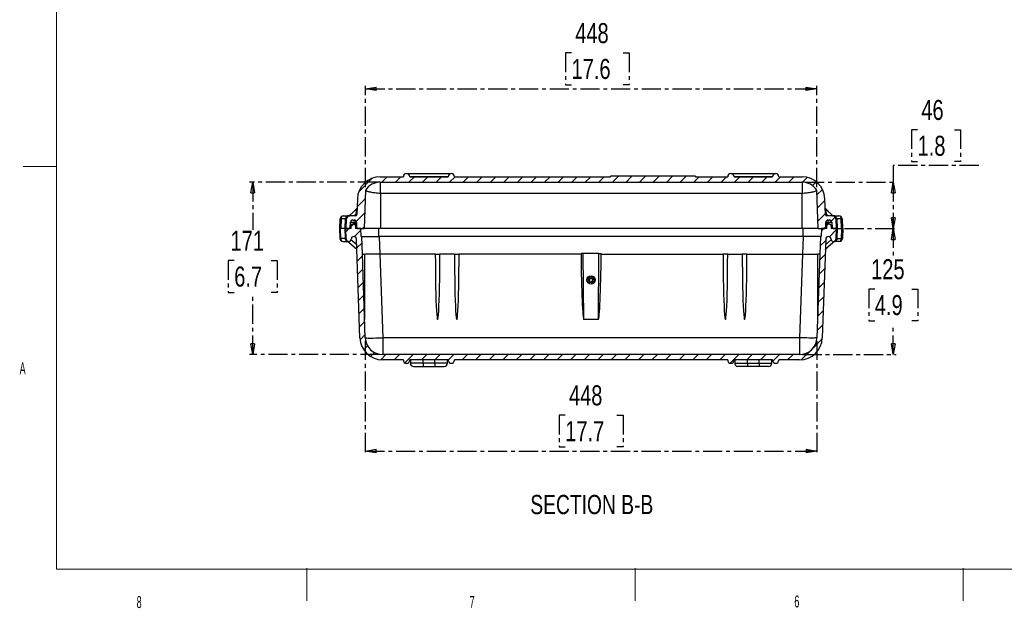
# Model space of a CAD drawing. Header units: millimetres. Extents: x 12 to 859, y 4 to 555.
# Tile 1 of 69: x 12 to 338, y 4 to 199. Entities that reach past the tile are written whole.
import ezdxf

# ---------------------------------------------------------------- set-up
doc = ezdxf.new("R2010")
doc.units = ezdxf.units.MM
doc.linetypes.add('CENTER', pattern=[10.16, 6.35, -1.27, 1.27, -1.27])
doc.layers.add('DEFAULT_1', color=7, linetype='CENTER')
doc.styles.add('SLDTEXTSTYLE2', font='TXT', dxfattribs={"width": 0.75})
doc.styles.add('SLDTEXTSTYLE3', font='TXT', dxfattribs={"width": 0.56})
doc.dimstyles.new('SLDDIMSTYLE0', dxfattribs={"dimtxt": 6.614583, "dimasz": 3.556, "dimexe": 0, "dimexo": 0.0625, "dimgap": 1.653646, "dimtad": 1, "dimdec": 0, "dimlfac": 3, "dimrnd": 1e-09, "dimzin": 12, "dimdsep": 46, "dimtxsty": 'SLDTEXTSTYLE2', "dimblk1": 'CLOSED', "dimblk2": 'CLOSED', "dimsah": 1, "dimcen": 0.09, "dimadec": 0, "dimazin": 3, "dimtfac": 1, "dimtdec": 0, "dimtofl": 0, "dimtmove": 0, "dimatfit": 3, "dimldrblk": 'CLOSED', "dimfxl": 1, "dimfrac": 2, "dimtolj": 1, "dimtzin": 12, "dimarcsym": 0})
doc.dimstyles.new('SLDDIMSTYLE3', dxfattribs={"dimtxt": 6.614583, "dimasz": 3.556, "dimexe": 0, "dimexo": 0.0625, "dimgap": 1.653646, "dimtad": 0, "dimtih": 1, "dimtoh": 1, "dimdec": 0, "dimlfac": 3, "dimrnd": 1e-09, "dimzin": 12, "dimdsep": 46, "dimtxsty": 'SLDTEXTSTYLE2', "dimblk1": 'CLOSED', "dimblk2": 'CLOSED', "dimsah": 1, "dimcen": 0.09, "dimadec": 0, "dimazin": 3, "dimtfac": 1, "dimtdec": 0, "dimtofl": 0, "dimtmove": 0, "dimatfit": 3, "dimldrblk": 'CLOSED', "dimfxl": 1, "dimfrac": 2, "dimtolj": 1, "dimtzin": 12, "dimarcsym": 0})

# ---------------------------------------------------------------- blocks, each defined once
blk = doc.blocks.new('_Closed')
at = {"color": 0, "linetype": 'ByBlock', "lineweight": -2}
for p, q in [((-1, 0.166667), (0, 0)), ((-1, 0.166667), (-1, -0.166667)), ((0, 0), (-1, -0.166667)), ((0, 0), (-1, 0))]:
    blk.add_line(p, q, dxfattribs=at)
blk = doc.blocks.new('_D_5')
at = {"layer": 'DEFAULT_1'}
for p, q in [((130.26, 145.28), (88.07, 145.28)), ((89.07, 145.28), (89.07, 129.52)), ((82.96, 119.36), (80.95, 119.36)), ((80.95, 119.36), (80.95, 108.85)), ((95.18, 119.36), (97.19, 119.36)), ((97.19, 119.36), (97.19, 108.85)), ((80.95, 108.85), (82.96, 108.85)), ((97.19, 108.85), (95.18, 108.85)), ((89.07, 88.29), (89.07, 107.51)), ((131.1, 88.29), (88.07, 88.29))]:
    blk.add_line(p, q, dxfattribs=at)
at = {"layer": 'DEFAULT_1', "xscale": 3.556, "yscale": 3.556}
for p, rotation in [((89.07, 145.28, 25.75), 90), ((89.07, 88.29, 25.75), 270)]:
    blk.add_blockref('_Closed', p, dxfattribs=dict(at, rotation=rotation))
at = {"layer": 'DEFAULT_1', "char_height": 6.615, "attachment_point": 1, "style": 'SLDTEXTSTYLE2'}
for s, insert in [('171', (81.74, 129.23)), ('6.7', (82.96, 117.38))]:
    blk.add_mtext(s, dxfattribs=dict(at, insert=insert))
blk = doc.blocks.new('_D_6')
at = {"layer": 'DEFAULT_1'}
for p, q in [((284.96, 129.92), (302.08, 129.92)), ((301.08, 129.92), (301.08, 120.11)), ((294.97, 109.95), (292.96, 109.95)), ((292.96, 109.95), (292.96, 99.44)), ((307.19, 109.95), (309.2, 109.95)), ((309.2, 109.95), (309.2, 99.44)), ((292.96, 99.44), (294.97, 99.44)), ((301.08, 88.29), (301.08, 98.1)), ((309.2, 99.44), (307.19, 99.44)), ((271.05, 88.29), (302.08, 88.29))]:
    blk.add_line(p, q, dxfattribs=at)
at = {"layer": 'DEFAULT_1', "xscale": 3.556, "yscale": 3.556}
for p, rotation in [((301.08, 129.92, 25.75), 90), ((301.08, 88.29, 25.75), 270)]:
    blk.add_blockref('_Closed', p, dxfattribs=dict(at, rotation=rotation))
at = {"layer": 'DEFAULT_1', "char_height": 6.615, "attachment_point": 1, "style": 'SLDTEXTSTYLE2'}
for s, insert in [('125', (293.75, 119.82)), ('4.9', (294.97, 107.97))]:
    blk.add_mtext(s, dxfattribs=dict(at, insert=insert))
blk = doc.blocks.new('_D_7')
at = {"layer": 'DEFAULT_1'}
for p, q in [((309.13, 162.61), (307.12, 162.61)), ((307.12, 162.61), (307.12, 152.1)), ((321.34, 162.61), (323.35, 162.61)), ((323.35, 162.61), (323.35, 152.1)), ((329.39, 150.76), (301.08, 150.76)), ((301.08, 150.76), (301.08, 145.28)), ((307.12, 152.1), (309.13, 152.1)), ((323.35, 152.1), (321.34, 152.1)), ((271.89, 145.28), (302.08, 145.28)), ((301.08, 145.28), (301.08, 129.92)), ((284.96, 129.92), (302.08, 129.92))]:
    blk.add_line(p, q, dxfattribs=at)
at = {"layer": 'DEFAULT_1', "xscale": 3.556, "yscale": 3.556}
for p, rotation in [((301.08, 145.28, 25.75), 90), ((301.08, 129.92, 25.75), 270)]:
    blk.add_blockref('_Closed', p, dxfattribs=dict(at, rotation=rotation))
at = {"layer": 'DEFAULT_1', "char_height": 6.615, "attachment_point": 1, "style": 'SLDTEXTSTYLE2'}
for s, insert in [('46', (310.35, 172.48)), ('1.8', (309.13, 160.63))]:
    blk.add_mtext(s, dxfattribs=dict(at, insert=insert))
blk = doc.blocks.new('_D_8')
at = {"layer": 'DEFAULT_1'}
for p, q in [((194.6, 188.01), (192.59, 188.01)), ((192.59, 188.01), (192.59, 177.5)), ((211.7, 188.01), (213.71, 188.01)), ((213.71, 188.01), (213.71, 177.5)), ((126.41, 143.63), (126.41, 177.16)), ((126.41, 176.16), (275.74, 176.16)), ((192.59, 177.5), (194.6, 177.5)), ((213.71, 177.5), (211.7, 177.5)), ((275.74, 143.63), (275.74, 177.16))]:
    blk.add_line(p, q, dxfattribs=at)
at = {"layer": 'DEFAULT_1', "xscale": 3.556, "yscale": 3.556, "rotation": 180}
blk.add_blockref('_Closed', (126.41, 176.16, 25.75), dxfattribs=at)
at = {"layer": 'DEFAULT_1', "xscale": 3.556, "yscale": 3.556}
blk.add_blockref('_Closed', (275.74, 176.16, 25.75), dxfattribs=at)
at = {"layer": 'DEFAULT_1', "char_height": 6.615, "attachment_point": 1, "style": 'SLDTEXTSTYLE2'}
for s, insert in [('448', (195.82, 197.88)), ('17.6', (194.6, 186.03))]:
    blk.add_mtext(s, dxfattribs=dict(at, insert=insert))
blk = doc.blocks.new('_D_9')
at = {"layer": 'DEFAULT_1'}
for p, q in [((126.35, 92.85), (126.35, 55.4)), ((275.8, 92.85), (275.8, 55.4)), ((192.52, 68.25), (190.51, 68.25)), ((190.51, 68.25), (190.51, 57.74)), ((209.62, 68.25), (211.64, 68.25)), ((211.64, 68.25), (211.64, 57.74)), ((126.35, 56.4), (275.8, 56.4)), ((190.51, 57.74), (192.52, 57.74)), ((211.64, 57.74), (209.62, 57.74))]:
    blk.add_line(p, q, dxfattribs=at)
at = {"layer": 'DEFAULT_1', "xscale": 3.556, "yscale": 3.556, "rotation": 180}
blk.add_blockref('_Closed', (126.35, 56.4, 25.75), dxfattribs=at)
at = {"layer": 'DEFAULT_1', "xscale": 3.556, "yscale": 3.556}
blk.add_blockref('_Closed', (275.8, 56.4, 25.75), dxfattribs=at)
at = {"layer": 'DEFAULT_1', "char_height": 6.615, "attachment_point": 1, "style": 'SLDTEXTSTYLE2'}
for s, insert in [('448', (193.74, 78.12)), ('17.7', (192.52, 66.27))]:
    blk.add_mtext(s, dxfattribs=dict(at, insert=insert))

msp = doc.modelspace()

# ---------------------------------------------------------------- hatches: boundary and pattern name
at = {"layer": 'DEFAULT_1', "linetype": 'Continuous', "lineweight": 18}
h = msp.add_hatch(dxfattribs=at)
h.set_pattern_fill('ANSI31', color=256, style=0)
edge = h.paths.add_edge_path(flags=0)
edge.add_line((235.64, 147.06), (235.64, 147.23))
edge.add_line((235.64, 147.23), (207.45, 147.23))
edge.add_line((207.45, 147.23), (207.45, 147.06))
edge.add_line((207.45, 147.06), (155.86, 147.06))
edge.add_line((155.86, 147.06), (155.86, 147.1))
edge.add_arc((154.8, 147.1), 1.06, 0, 180)
edge.add_line((153.75, 147.1), (153.75, 147.06))
edge.add_line((153.75, 147.06), (141.05, 147.06))
edge.add_line((141.05, 147.06), (141.05, 147.1))
edge.add_arc((139.99, 147.1), 1.06, 0, 180)
edge.add_line((138.93, 147.1), (138.93, 147.06))
edge.add_line((138.93, 147.06), (131.26, 147.06))
edge.add_arc((131.26, 139.53), 7.54, 90, 178)
edge.add_line((123.72, 139.79), (123.54, 134.56))
edge.add_arc((123.12, 134.57), 0.423, 270, 358, ccw=False)
edge.add_line((123.12, 134.15), (121.12, 134.15))
edge.add_arc((121.12, 133.13), 1.02, 90, 178)
edge.add_line((120.11, 133.17), (119.99, 129.92))
edge.add_line((119.99, 129.92), (121.07, 129.92))
edge.add_line((121.07, 129.92), (121.31, 130.34))
edge.add_line((121.31, 130.34), (121.46, 132.02))
edge.add_arc((122.43, 131.94), 0.974, 104.9894, 175, ccw=False)
edge.add_arc((122.43, 132.91), 0.254, 187.4947, 352.5053)
edge.add_arc((122.43, 131.94), 0.974, 0, 75.0106, ccw=False)
edge.add_line((123.4, 131.94), (123.4, 130.34))
edge.add_line((123.4, 130.34), (123.65, 129.92))
edge.add_line((123.65, 129.92), (125.96, 129.92))
edge.add_line((125.96, 129.92), (126.41, 142.63))
edge.add_arc((131.26, 139.53), 5.76, 90, 147.3592, ccw=False)
edge.add_line((131.26, 145.28), (270.89, 145.28))
edge.add_arc((270.89, 139.53), 5.76, 32.6408, 90, ccw=False)
edge.add_line((275.74, 142.63), (276.19, 129.92))
edge.add_line((276.19, 129.92), (278.5, 129.92))
edge.add_line((278.5, 129.92), (278.75, 130.34))
edge.add_line((278.75, 130.34), (278.75, 131.94))
edge.add_arc((279.72, 131.94), 0.974, 104.9894, 180, ccw=False)
edge.add_arc((279.72, 132.91), 0.254, 187.4947, 352.5053)
edge.add_arc((279.72, 131.94), 0.974, 5, 75.0106, ccw=False)
edge.add_line((280.69, 132.02), (280.84, 130.34))
edge.add_line((280.84, 130.34), (281.08, 129.92))
edge.add_line((281.08, 129.92), (282.15, 129.92))
edge.add_line((282.15, 129.92), (282.04, 133.17))
edge.add_arc((281.03, 133.13), 1.02, 2, 90)
edge.add_line((281.03, 134.15), (279.03, 134.15))
edge.add_arc((279.03, 134.57), 0.423, 182, 270, ccw=False)
edge.add_line((278.61, 134.56), (278.42, 139.79))
edge.add_arc((270.89, 139.53), 7.54, 2, 90)
edge.add_line((270.89, 147.06), (263.22, 147.06))
edge.add_line((263.22, 147.06), (263.22, 147.1))
edge.add_arc((262.16, 147.1), 1.06, 0, 180)
edge.add_line((261.1, 147.1), (261.1, 147.06))
edge.add_line((261.1, 147.06), (248.4, 147.06))
edge.add_line((248.4, 147.06), (248.4, 147.1))
edge.add_arc((247.34, 147.1), 1.06, 0, 180)
edge.add_line((246.29, 147.1), (246.29, 147.06))
edge.add_line((246.29, 147.06), (235.64, 147.06))
h = msp.add_hatch(dxfattribs=at)
h.set_pattern_fill('ANSI31', color=256, style=0)
edge = h.paths.add_edge_path(flags=0)
edge.add_line((248.4, 86.52), (261.1, 86.52))
edge.add_line((261.1, 86.52), (261.1, 86.47))
edge.add_arc((262.16, 86.47), 1.06, 180, 270)
edge.add_arc((262.16, 86.47), 1.06, 270, 360)
edge.add_line((263.22, 86.47), (263.22, 86.52))
edge.add_line((263.22, 86.52), (270.05, 86.52))
edge.add_arc((270.05, 94.05), 7.54, 270, 358)
edge.add_line((277.58, 93.79), (278.72, 126.47))
edge.add_arc((279.61, 126.44), 0.89, 2.3451, 178, ccw=False)
edge.add_line((280.5, 126.47), (280.5, 126.46))
edge.add_arc((281.3, 126.49), 0.804, 181.9249, 358)
edge.add_line((282.11, 126.46), (282.23, 129.92))
edge.add_line((282.23, 129.92), (280.5, 129.92))
edge.add_line((280.5, 129.92), (280.45, 131.29))
edge.add_line((280.45, 131.29), (279.98, 131.29))
edge.add_arc((279.72, 131.29), 0.254, 0, 180)
edge.add_line((279.47, 131.29), (279.13, 131.29))
edge.add_line((279.13, 131.29), (279.09, 129.92))
edge.add_line((279.09, 129.92), (277.27, 129.92))
edge.add_line((277.27, 129.92), (277.18, 127.28))
edge.add_line((277.18, 127.28), (276.97, 127.28))
edge.add_line((276.97, 127.28), (276.77, 121.45))
edge.add_line((276.77, 121.45), (275.8, 93.85))
edge.add_arc((270.05, 94.05), 5.76, 270, 358, ccw=False)
edge.add_line((270.05, 88.29), (132.1, 88.29))
edge.add_arc((132.1, 94.05), 5.76, 182, 270, ccw=False)
edge.add_line((126.35, 93.85), (125.38, 121.45))
edge.add_line((125.38, 121.45), (125.18, 127.28))
edge.add_line((125.18, 127.28), (124.97, 127.28))
edge.add_line((124.97, 127.28), (124.88, 129.92))
edge.add_line((124.88, 129.92), (123.06, 129.92))
edge.add_line((123.06, 129.92), (123.01, 131.29))
edge.add_line((123.01, 131.29), (122.68, 131.29))
edge.add_arc((122.43, 131.29), 0.254, 0, 180)
edge.add_line((122.17, 131.29), (121.7, 131.29))
edge.add_line((121.7, 131.29), (121.65, 129.92))
edge.add_line((121.65, 129.92), (119.92, 129.92))
edge.add_line((119.92, 129.92), (120.04, 126.46))
edge.add_arc((120.85, 126.49), 0.804, 182, 358.0751)
edge.add_line((121.65, 126.46), (121.65, 126.47))
edge.add_arc((122.54, 126.44), 0.89, 2, 177.6549, ccw=False)
edge.add_line((123.43, 126.47), (124.57, 93.79))
edge.add_arc((132.1, 94.05), 7.54, 182, 270)
edge.add_line((132.1, 86.52), (138.93, 86.52))
edge.add_line((138.93, 86.52), (138.93, 86.47))
edge.add_arc((139.99, 86.47), 1.06, 180, 270)
edge.add_arc((139.99, 86.47), 1.06, 270, 360)
edge.add_line((141.05, 86.47), (141.05, 86.52))
edge.add_line((141.05, 86.52), (153.75, 86.52))
edge.add_line((153.75, 86.52), (153.75, 86.47))
edge.add_arc((154.8, 86.47), 1.06, 180, 270)
edge.add_arc((154.8, 86.47), 1.06, 270, 360)
edge.add_line((155.86, 86.47), (155.86, 86.52))
edge.add_line((155.86, 86.52), (246.29, 86.52))
edge.add_line((246.29, 86.52), (246.29, 86.47))
edge.add_arc((247.34, 86.47), 1.06, 180, 270)
edge.add_arc((247.34, 86.47), 1.06, 270, 360)
edge.add_line((248.4, 86.47), (248.4, 86.52))

# ---------------------------------------------------------------- linework, layer by layer
at = {"color": 7, "linetype": 'Continuous', "lineweight": 18}
for p, q in [((24.14, 545.76), (24.14, 17.38)), ((24.14, 150.44), (13.15, 150.44)), ((24.14, 17.38), (841.62, 17.38)), ((106.99, 17.7), (106.99, 6.84)), ((215.62, 17.7), (215.62, 6.84)), ((324.25, 17.7), (324.25, 6.84))]:
    msp.add_line(p, q, dxfattribs=at)
at = {"color": 7, "linetype": 'Continuous', "lineweight": 25}
for p, q in [((131.26, 147.06), (138.93, 147.06)), ((138.93, 147.06), (138.93, 147.1)), ((139.99, 148.16), (154.8, 148.16)), ((141.05, 147.06), (141.05, 147.1)), ((153.75, 147.1), (141.05, 147.1)), ((141.05, 147.06), (153.75, 147.06)), ((153.75, 147.06), (153.75, 147.1)), ((155.86, 147.06), (155.86, 147.1)), ((155.86, 147.06), (207.45, 147.06)), ((207.45, 147.06), (207.45, 147.23)), ((235.64, 147.23), (207.45, 147.23)), ((235.64, 147.23), (235.64, 147.06)), ((235.64, 147.06), (246.29, 147.06)), ((246.29, 147.1), (246.29, 147.06)), ((247.34, 148.16), (262.16, 148.16)), ((248.4, 147.1), (248.4, 147.06)), ((261.1, 147.1), (248.4, 147.1)), ((248.4, 147.06), (261.1, 147.06)), ((261.1, 147.1), (261.1, 147.06)), ((263.22, 147.1), (263.22, 147.06)), ((263.22, 147.06), (270.89, 147.06)), ((131.26, 145.28), (270.89, 145.28)), ((131.26, 145.28), (131.26, 141.66)), ((270.89, 145.28), (270.89, 141.66)), ((126.41, 142.63), (125.96, 129.92)), ((131.26, 141.66), (131.38, 141.66)), ((131.38, 141.66), (270.77, 141.66)), ((131.38, 141.66), (131.38, 129.92)), ((270.77, 141.66), (270.89, 141.66)), ((270.77, 141.66), (270.77, 129.92)), ((276.19, 129.92), (275.74, 142.63)), ((123.72, 139.79), (123.54, 134.56)), ((278.61, 134.56), (278.42, 139.79)), ((119.05, 134.15), (120.54, 134.15)), ((123.53, 136.47), (121.03, 134.19)), ((123.12, 134.15), (121.12, 134.15)), ((121.27, 134.24), (122.84, 134.4)), ((122.54, 135.56), (123.54, 136.57)), ((123.3, 134.82), (122.84, 134.4)), ((122.84, 134.15), (122.84, 134.4)), ((122.84, 134.4), (123.12, 134.4)), ((123.12, 134.15), (123.12, 134.4)), ((123.29, 134.57), (123.3, 134.82)), ((123.54, 134.56), (123.29, 134.57)), ((123.3, 134.82), (123.53, 136.47)), ((123.55, 134.81), (123.3, 134.82)), ((278.6, 136.57), (279.61, 135.56)), ((278.85, 134.82), (278.6, 134.81)), ((278.86, 134.57), (278.61, 134.56)), ((278.62, 136.47), (278.85, 134.82)), ((281.12, 134.19), (278.62, 136.47)), ((278.85, 134.82), (278.86, 134.57)), ((279.31, 134.4), (278.85, 134.82)), ((279.03, 134.4), (279.31, 134.4)), ((279.03, 134.4), (279.03, 134.15)), ((281.03, 134.15), (279.03, 134.15)), ((279.31, 134.4), (279.31, 134.15)), ((279.31, 134.4), (280.88, 134.24)), ((281.2, 134.13), (281.23, 134.13)), ((281.6, 134.15), (283.1, 134.15)), ((117.88, 129.92), (117.99, 133.13)), ((118.3, 133.13), (118.19, 129.92)), ((119.8, 133.13), (118.3, 133.13)), ((119.68, 129.92), (119.8, 133.13)), ((119.99, 129.92), (120.11, 133.17)), ((121.31, 130.34), (121.46, 132.02)), ((121.65, 129.92), (121.7, 131.29)), ((122.17, 131.29), (121.7, 131.29)), ((122.43, 132.66), (123.08, 132.66)), ((123.4, 131.55), (122.43, 131.55)), ((123.01, 131.29), (122.68, 131.29)), ((123.01, 131.29), (123.06, 129.92)), ((123.4, 131.29), (123.01, 131.29)), ((123.4, 131.94), (123.4, 130.34)), ((278.75, 130.34), (278.75, 131.94)), ((279.72, 131.55), (278.75, 131.55)), ((278.75, 131.29), (279.13, 131.29)), ((279.07, 132.66), (279.72, 132.66)), ((279.09, 129.92), (279.13, 131.29)), ((279.47, 131.29), (279.13, 131.29)), ((280.45, 131.29), (279.98, 131.29)), ((280.45, 131.29), (280.5, 129.92)), ((280.69, 132.02), (280.84, 130.34)), ((282.04, 133.17), (282.15, 129.92)), ((282.35, 133.13), (282.46, 129.92)), ((283.85, 133.13), (282.35, 133.13)), ((283.96, 129.92), (283.85, 133.13)), ((284.16, 133.13), (284.27, 129.92)), ((117.8, 129.92), (117.92, 126.71)), ((117.93, 129.92), (117.8, 129.92)), ((118.19, 129.92), (117.93, 129.92)), ((118.23, 126.71), (118.11, 129.92)), ((119.68, 129.92), (118.19, 129.92)), ((119.61, 129.92), (119.72, 126.71)), ((119.87, 129.92), (119.68, 129.92)), ((119.92, 129.92), (119.87, 129.92)), ((120.04, 126.46), (119.92, 129.92)), ((121.65, 129.92), (119.92, 129.92)), ((119.99, 129.92), (121.07, 129.92)), ((121.07, 129.92), (121.31, 130.34)), ((121.31, 130.34), (121.66, 130.34)), ((124.88, 129.92), (123.06, 129.92)), ((123.4, 130.34), (123.65, 129.92)), ((123.65, 129.92), (125.96, 129.92)), ((124.97, 127.28), (124.88, 129.92)), ((125.18, 127.28), (124.97, 127.28)), ((125.38, 121.45), (125.18, 127.28)), ((125.18, 127.28), (130.93, 127.28)), ((131.38, 129.92), (125.96, 129.92)), ((130.84, 127.28), (130.84, 129.92)), ((130.93, 127.28), (131.14, 121.45)), ((271.22, 127.28), (130.93, 127.28)), ((270.77, 129.92), (131.38, 129.92)), ((276.19, 129.92), (270.77, 129.92)), ((271.22, 127.28), (271.01, 121.45)), ((276.97, 127.28), (271.22, 127.28)), ((271.31, 127.28), (271.31, 129.92)), ((276.19, 129.92), (278.5, 129.92)), ((276.97, 127.28), (276.77, 121.45)), ((277.18, 127.28), (276.97, 127.28)), ((277.27, 129.92), (277.18, 127.28)), ((279.09, 129.92), (277.27, 129.92)), ((278.5, 129.92), (278.75, 130.34)), ((280.49, 130.34), (280.84, 130.34)), ((282.23, 129.92), (280.5, 129.92)), ((280.84, 130.34), (281.08, 129.92)), ((281.08, 129.92), (282.15, 129.92)), ((282.23, 129.92), (282.11, 126.46)), ((282.23, 129.92), (282.28, 129.92)), ((282.46, 129.92), (282.28, 129.92)), ((282.54, 129.92), (282.43, 126.71)), ((282.46, 129.92), (283.96, 129.92)), ((283.92, 126.71), (284.03, 129.92)), ((284.22, 129.92), (283.96, 129.92)), ((284.22, 129.92), (284.34, 129.92)), ((284.34, 129.92), (284.23, 126.71)), ((119.72, 126.71), (118.23, 126.71)), ((118.97, 125.68), (120.55, 125.68)), ((120.33, 125.87), (123.54, 123.14)), ((123.49, 124.57), (121.59, 126.19)), ((121.65, 126.47), (121.65, 126.46)), ((122.63, 123.92), (123.5, 123.05)), ((124.57, 93.79), (123.43, 126.47)), ((278.72, 126.47), (277.58, 93.79)), ((281.82, 125.87), (278.6, 123.14)), ((278.65, 124.57), (280.56, 126.19)), ((279.52, 123.92), (278.65, 123.05)), ((280.5, 126.46), (280.5, 126.47)), ((283.17, 125.68), (281.6, 125.68)), ((282.43, 126.71), (283.92, 126.71)), ((123.5, 123.05), (123.5, 123.05)), ((126.35, 93.85), (125.38, 121.45)), ((125.38, 121.45), (126.14, 121.45)), ((126.14, 99.87), (126.14, 121.45)), ((131.14, 121.45), (132.1, 93.85)), ((149.52, 121.45), (131.14, 121.45)), ((149.52, 121.45), (151.03, 121.45)), ((155.87, 121.45), (151.03, 121.45)), ((155.87, 121.45), (157.38, 121.45)), ((197.73, 121.45), (157.38, 121.45)), ((198.49, 121.7), (197.73, 121.7)), ((198.68, 99.88), (198.49, 121.7)), ((203.66, 121.7), (198.49, 121.7)), ((203.47, 99.88), (203.66, 121.7)), ((203.66, 121.7), (204.42, 121.7)), ((204.42, 121.45), (244.77, 121.45)), ((246.28, 121.45), (244.77, 121.45)), ((246.28, 121.45), (251.12, 121.45)), ((252.63, 121.45), (251.12, 121.45)), ((252.63, 121.45), (271.01, 121.45)), ((271.01, 121.45), (270.05, 93.85)), ((276.77, 121.45), (275.8, 93.85)), ((276.01, 121.45), (276.01, 99.87)), ((276.77, 121.45), (276.01, 121.45)), ((278.65, 123.05), (278.65, 123.05)), ((203.47, 99.88), (198.68, 99.88)), ((132.1, 93.85), (132.1, 88.29)), ((270.05, 93.85), (132.1, 93.85)), ((270.05, 93.85), (270.05, 88.29)), ((270.05, 88.29), (132.1, 88.29)), ((138.93, 86.52), (132.1, 86.52)), ((138.93, 86.47), (138.93, 86.52)), ((153.75, 86.52), (141.05, 86.52)), ((141.05, 86.47), (141.05, 86.52)), ((141.26, 86.52), (141.26, 85.46)), ((145.49, 85.46), (145.49, 86.52)), ((149.3, 85.46), (145.49, 85.46)), ((145.49, 85.46), (145.49, 84.4)), ((149.3, 85.46), (149.3, 86.52)), ((149.3, 85.46), (149.3, 84.4)), ((153.53, 85.46), (153.53, 86.52)), ((153.75, 86.47), (153.75, 86.52)), ((246.29, 86.52), (155.86, 86.52)), ((155.86, 86.47), (155.86, 86.52)), ((246.29, 86.52), (246.29, 86.47)), ((248.4, 86.52), (248.4, 86.47)), ((261.1, 86.52), (248.4, 86.52)), ((248.61, 86.52), (248.61, 85.46)), ((252.85, 85.46), (252.85, 86.52)), ((252.85, 85.46), (252.85, 84.4)), ((252.85, 85.46), (256.66, 85.46)), ((256.66, 85.46), (256.66, 86.52)), ((256.66, 85.46), (256.66, 84.4)), ((260.89, 85.46), (260.89, 86.52)), ((261.1, 86.52), (261.1, 86.47)), ((270.05, 86.52), (263.22, 86.52)), ((263.22, 86.52), (263.22, 86.47)), ((142.32, 84.4), (145.49, 84.4)), ((145.49, 84.4), (149.3, 84.4)), ((149.3, 84.4), (152.48, 84.4)), ((252.85, 84.4), (249.67, 84.4)), ((256.66, 84.4), (252.85, 84.4)), ((259.83, 84.4), (256.66, 84.4))]:
    msp.add_line(p, q, dxfattribs=at)
at = {"color": 8, "linetype": 'Continuous', "lineweight": 25}
for p, q in [((121.46, 132.02), (123.4, 132.02)), ((278.75, 132.02), (280.69, 132.02)), ((131.14, 121.45), (126.14, 121.45)), ((271.01, 121.45), (276.01, 121.45)), ((145.49, 85.46), (141.26, 85.46)), ((153.53, 85.46), (149.3, 85.46)), ((248.61, 85.46), (252.85, 85.46)), ((256.66, 85.46), (260.89, 85.46))]:
    msp.add_line(p, q, dxfattribs=at)
at = {"color": 7, "linetype": 'Continuous', "lineweight": 25, "flags": 128}
for points in [[(119.72, 126.58), (119.8, 126.57), (119.86, 126.56), (119.91, 126.54), (119.96, 126.53), (119.99, 126.51), (120.02, 126.5), (120.04, 126.48), (120.04, 126.46)], [(282.42, 126.58), (282.35, 126.57), (282.29, 126.56), (282.24, 126.54), (282.19, 126.53), (282.15, 126.51), (282.13, 126.5), (282.11, 126.48), (282.11, 126.46)], [(126.35, 93.85), (126.41, 93.82), (126.58, 93.8), (126.87, 93.79), (127.26, 93.77), (127.75, 93.77), (128.34, 93.77), (128.99, 93.77), (129.71, 93.79), (130.48, 93.8), (131.28, 93.82), (132.1, 93.85)], [(275.8, 93.85), (275.74, 93.82), (275.57, 93.8), (275.28, 93.79), (274.89, 93.77), (274.39, 93.77), (273.81, 93.77), (273.16, 93.77), (272.44, 93.79), (271.67, 93.8), (270.87, 93.82), (270.05, 93.85)]]:
    msp.add_lwpolyline(points, dxfattribs=at)
at = {"color": 7, "linetype": 'Continuous', "lineweight": 25}
for radius in [1.37, 0.975, 0.529]:
    msp.add_circle((201.07, 112.98), radius, dxfattribs=at)
for centre, radius, start, end in [((131.26, 139.53), 7.54, 90, 178), ((139.99, 147.1), 1.06, 0, 180), ((154.8, 147.1), 1.06, 360, 180), ((247.34, 147.1), 1.06, 0, 180), ((262.16, 147.1), 1.06, 0, 180), ((270.89, 139.53), 7.54, 2, 90), ((131.26, 139.53), 5.76, 90, 147.3592), ((270.89, 139.53), 5.76, 32.6408, 90), ((119.05, 133.09), 1.06, 90, 178), ((119.23, 133.24), 0.932, 101.0281, 186.5465), ((121.12, 133.13), 1.02, 90, 178), ((120.86, 134.38), 0.254, 282.0178, 312.3153), ((121.12, 134.33), 0.184, 272.2169, 328.8235), ((123.12, 134.57), 0.169, 270, 358), ((123.12, 134.57), 0.423, 270, 358), ((123.36, 136.65), 0.254, 312.3153, 358), ((123.36, 136.75), 0.254, 315, 358), ((278.78, 136.75), 0.254, 182, 225), ((278.79, 136.65), 0.254, 182, 227.6847), ((279.03, 134.57), 0.423, 182, 270), ((279.03, 134.57), 0.169, 182, 270), ((281.03, 134.33), 0.184, 211.1765, 267.7831), ((281.03, 133.13), 1.02, 2, 90), ((282.92, 133.24), 0.932, 353.4535, 78.9719), ((283.1, 133.09), 1.06, 2, 90), ((118.14, 129.96), 3.17, 87.1981, 92.8019), ((122.43, 131.94), 0.974, 104.9894, 175), ((122.43, 131.29), 0.254, 0, 180), ((122.43, 132.91), 0.254, 187.4947, 352.5053), ((122.43, 131.94), 0.974, 0, 75.0106), ((279.72, 131.94), 0.974, 104.9894, 180), ((279.72, 132.91), 0.254, 187.4947, 352.5053), ((279.72, 131.29), 0.254, 0, 180), ((279.72, 131.94), 0.974, 5, 75.0106), ((284, 129.96), 3.17, 87.1981, 92.8019), ((122.54, 126.44), 0.89, 2, 177.6549), ((279.61, 126.44), 0.89, 2.3451, 178), ((118.07, 129.87), 3.17, 267.1981, 272.8019), ((118.97, 126.74), 1.06, 182, 270), ((119.15, 126.6), 0.932, 173.4535, 258.9719), ((119.88, 123.54), 3.17, 87.1981, 92.8019), ((120.85, 126.49), 0.804, 182, 358.0751), ((281.3, 126.49), 0.804, 181.9249, 358), ((282.27, 123.54), 3.17, 87.1981, 92.8019), ((283, 126.6), 0.932, 281.0281, 6.5465), ((283.17, 126.74), 1.06, 270, 358), ((284.08, 129.87), 3.17, 267.1981, 272.8019), ((132.1, 94.05), 7.54, 182, 270), ((132.1, 94.05), 5.76, 182, 270), ((270.05, 94.05), 5.76, 270, 358), ((270.05, 94.05), 7.54, 270, 358), ((139.99, 86.47), 1.06, 180, 270), ((139.99, 86.47), 1.06, 270, 0), ((142.32, 85.46), 1.06, 180, 270), ((152.48, 85.46), 1.06, 270, 0), ((154.8, 86.47), 1.06, 180, 270), ((154.8, 86.47), 1.06, 270, 0), ((247.34, 86.47), 1.06, 180, 270), ((247.34, 86.47), 1.06, 270, 0), ((249.67, 85.46), 1.06, 180, 270), ((259.83, 85.46), 1.06, 270, 0), ((262.16, 86.47), 1.06, 180, 270), ((262.16, 86.47), 1.06, 270, 0)]:
    msp.add_arc(centre, radius, start, end, dxfattribs=at)
at = {"color": 8, "linetype": 'Continuous', "lineweight": 25}
for centre, start, end in [((123.36, 123.06), 2.4061, 38.1422), ((278.79, 123.06), 141.8578, 177.5939)]:
    msp.add_arc(centre, 0.184, start, end, dxfattribs=at)
for centre, major_axis, start_param, end_param in [((123.3, 134.94), (0.24, 1.63), 0.003054, 0.362059), ((278.85, 134.94), (-0.24, 1.63), 5.921127, 6.280132)]:
    msp.add_ellipse(centre, major_axis=major_axis, ratio=0.002262, start_param=start_param, end_param=end_param, dxfattribs=at)
at = {"color": 7, "linetype": 'Continuous', "lineweight": 25}
for centre, major_axis, ratio, start_param, end_param in [((118.97, 126.74), (-0.15, 1.05), 0.700339, 4.464504, 4.580886), ((283.18, 126.74), (0.15, 1.05), 0.700339, 1.7023, 1.818681), ((150.27, 121.45), (0, 21.58), 0.034921, 1.570796, 4.712389), ((156.62, 121.45), (0, 21.58), 0.034921, 1.570796, 4.712389), ((198.49, 121.7), (-0.19, 21.82), 0.034919, 1.570491, 1.582132), ((198.49, 121.7), (-0.19, 21.82), 0.034919, 1.582132, 3.141288), ((203.66, 121.7), (0.19, 21.82), 0.034919, 3.141898, 4.701054), ((203.66, 121.7), (0.19, 21.82), 0.034919, 4.701054, 4.712694), ((245.52, 121.45), (0, 21.58), 0.034921, 1.570796, 4.712389), ((251.87, 121.45), (0, 21.58), 0.034921, 1.570796, 4.712389)]:
    msp.add_ellipse(centre, major_axis=major_axis, ratio=ratio, start_param=start_param, end_param=end_param, dxfattribs=at)
for points, knots in [([(126.41, 142.61), (126.42, 142.58), (126.44, 142.51), (126.66, 142.4), (127.01, 142.28), (127.48, 142.16), (128.07, 142.04), (128.75, 141.93), (129.51, 141.83), (130.35, 141.73), (130.95, 141.69), (131.26, 141.66)], [0, 0, 0, 0, 0.108318, 0.219788, 0.328105, 0.439542, 0.54822, 0.660055, 0.768574, 0.880299, 1, 1, 1, 1]), ([(270.89, 141.66), (271.17, 141.68), (271.73, 141.73), (272.53, 141.81), (273.29, 141.91), (273.98, 142.03), (274.58, 142.14), (275.07, 142.26), (275.44, 142.38), (275.69, 142.5), (275.73, 142.57), (275.74, 142.61)], [0, 0, 0, 0, 0.106867, 0.216867, 0.323726, 0.43362, 0.541622, 0.652715, 0.761399, 0.873242, 1, 1, 1, 1]), ([(120.54, 134.15), (120.46, 134.15), (120.37, 134.13), (120.18, 134.03), (120.1, 133.95), (119.95, 133.75), (119.89, 133.63), (119.82, 133.38), (119.8, 133.25), (119.8, 133.13)], [0, 0, 0, 0, 0.25, 0.25, 0.5, 0.5, 0.75, 0.75, 1, 1, 1, 1]), ([(120.97, 134.15), (120.92, 134.15), (120.81, 134.15), (120.64, 134.15), (120.54, 134.15)], [0, 0, 0, 0, 0.482013, 1, 1, 1, 1]), ([(121.03, 134.19), (121.04, 134.19), (121.04, 134.19), (121.12, 134.21), (121.2, 134.23), (121.27, 134.24)], [0, 0, 0, 0, 0.319654, 0.375109, 1, 1, 1, 1]), ([(280.88, 134.24), (280.94, 134.23), (281.05, 134.21), (281.11, 134.19), (281.12, 134.19), (281.12, 134.19)], [0, 0, 0, 0, 0.516698, 0.889631, 1, 1, 1, 1]), ([(281.2, 134.14), (281.19, 134.14), (281.16, 134.15), (281.14, 134.17), (281.12, 134.19), (281.12, 134.19)], [0, 0, 0, 0, 0.238357, 0.915789, 1, 1, 1, 1]), ([(281.6, 134.15), (281.51, 134.15), (281.34, 134.15), (281.23, 134.15), (281.18, 134.15)], [0, 0, 0, 0, 0.514309, 1, 1, 1, 1]), ([(282.35, 133.13), (282.35, 133.25), (282.33, 133.38), (282.25, 133.63), (282.2, 133.75), (282.05, 133.95), (281.96, 134.03), (281.78, 134.13), (281.69, 134.15), (281.6, 134.15)], [0, 0, 0, 0, 0.25, 0.25, 0.5, 0.5, 0.75, 0.75, 1, 1, 1, 1]), ([(123.45, 123.22), (123.46, 123.18), (123.47, 123.14), (123.48, 123.08), (123.49, 123.06), (123.5, 123.05)], [0, 0, 0, 0, 0.5, 0.5, 1, 1, 1, 1]), ([(123.5, 123.05), (123.5, 123.05), (123.52, 123.03), (123.54, 123), (123.54, 122.99), (123.54, 122.98)], [0, 0, 0, 0, 0.215928, 0.765415, 1, 1, 1, 1]), ([(278.59, 122.96), (278.6, 122.96), (278.6, 122.98), (278.62, 123.02), (278.64, 123.04), (278.65, 123.05)], [0, 0, 0, 0, 0.386713, 0.712644, 1, 1, 1, 1]), ([(278.69, 123.22), (278.69, 123.18), (278.68, 123.14), (278.67, 123.08), (278.66, 123.06), (278.65, 123.05)], [0, 0, 0, 0, 0.5, 0.5, 1, 1, 1, 1])]:
    msp.add_open_spline(points, degree=3, knots=knots, dxfattribs=at)
at = {"color": 8, "linetype": 'Continuous', "lineweight": 25}
for points, knots in [([(120.1, 133.17), (120.1, 133.17), (120.09, 133.17), (120.03, 133.15), (119.93, 133.14), (119.83, 133.13), (119.8, 133.13)], [0, 0, 0, 0, 0.114879, 0.431741, 0.786967, 1, 1, 1, 1]), ([(282.35, 133.13), (282.32, 133.13), (282.22, 133.14), (282.12, 133.15), (282.06, 133.17), (282.05, 133.17), (282.05, 133.17)], [0, 0, 0, 0, 0.213059, 0.56826, 0.885129, 1, 1, 1, 1]), ([(119.72, 126.58), (119.73, 126.5), (119.73, 126.4), (119.81, 126.2), (119.96, 126), (120.21, 125.81), (120.4, 125.77), (120.48, 125.75)], [0, 0, 0, 0, 0.1938215, 0.2581704, 0.5200975, 0.8066478, 1, 1, 1, 1]), ([(282.42, 126.58), (282.42, 126.5), (282.41, 126.4), (282.34, 126.2), (282.19, 126), (281.94, 125.81), (281.75, 125.77), (281.67, 125.75)], [0, 0, 0, 0, 0.193822, 0.25817, 0.520097, 0.806648, 1, 1, 1, 1])]:
    msp.add_open_spline(points, degree=3, knots=knots, dxfattribs=at)

# ---------------------------------------------------------------- texts
at = {"color": 7, "linetype": 'Continuous', "lineweight": 0, "char_height": 3.97, "attachment_point": 1, "style": 'SLDTEXTSTYLE3'}
for s, insert in [('A', (11.94, 85.7)), ('8', (50.66, 8.45)), ('7', (160.87, 8.45)), ('6', (268.34, 8.64))]:
    msp.add_mtext(s, dxfattribs=dict(at, insert=insert))
at = {"layer": 'DEFAULT_1', "insert": (201.3, 41.89), "char_height": 6.35, "attachment_point": 2, "style": 'SLDTEXTSTYLE2'}
msp.add_mtext('SECTION B-B', dxfattribs=at)

# ---------------------------------------------------------------- dimensions: what is measured, and where the dimension line sits
at = {"layer": 'DEFAULT_1'}
for base, p1, p2, picture, middle in [((275.74, 176.16), (126.41, 142.63), (275.74, 142.63), '_D_8', (203.15, 176.16)), ((275.8, 56.4), (126.35, 93.85), (275.8, 93.85), '_D_9', (201.07, 56.4))]:
    dim = msp.add_linear_dim(base=base, p1=p1, p2=p2, dimstyle='SLDDIMSTYLE0', dxfattribs=at)
    dim.commit()
    dim.dimension.update_dxf_attribs({"geometry": picture, "text_midpoint": middle, "dimtype": 160})
for base, p1, p2, picture, middle in [((301.08, 129.92), (270.89, 145.28), (283.96, 129.92), '_D_7', (301.08, 161.76)), ((89.07, 88.29), (131.26, 145.28), (132.1, 88.29), '_D_5', (89.07, 118.52)), ((301.08, 88.29), (283.96, 129.92), (270.05, 88.29), '_D_6', (301.08, 109.11))]:
    dim = msp.add_linear_dim(base=base, p1=p1, p2=p2, angle=90, dimstyle='SLDDIMSTYLE3', dxfattribs=at)
    dim.commit()
    dim.dimension.update_dxf_attribs({"geometry": picture, "text_midpoint": middle, "dimtype": 160})

doc.saveas('drawing.dxf')
